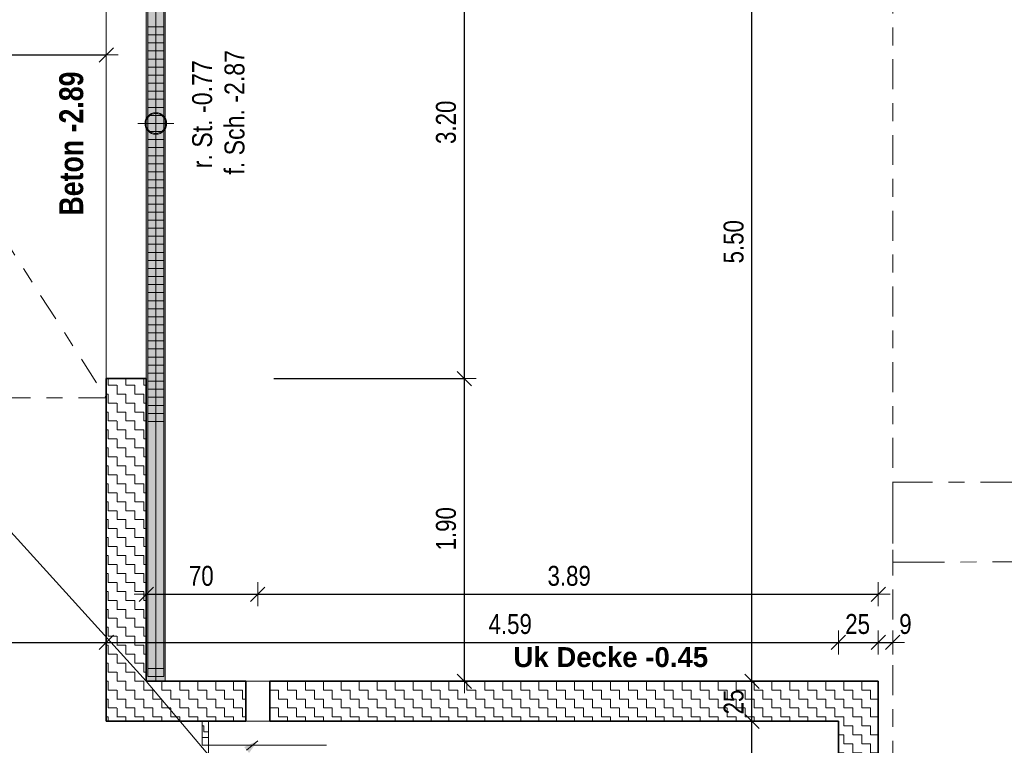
# Model space of a CAD drawing. Header units: metres. Extents: x -75 to 65, y -68 to 92.
# Tile 13 of 32: x 17.56 to 23.73, y -1.7 to 2.85. Entities that reach past the tile are written whole.
import ezdxf

# ---------------------------------------------------------------- set-up
doc = ezdxf.new("R2010")
doc.units = ezdxf.units.M
doc.header["$PDMODE"] = 65
for name, pattern in [('AUSGEZOGEN', [0]), ('STRICHLINIE_S4', [0.275, 0.175, -0.05, 0, -0.05]), ('STRICHPUNKT2_S5', [0.425, 0.325, -0.05, 0, -0.05])]:
    doc.linetypes.add(name, pattern=pattern)
for name, color, linetype in [('XR$1$010 Aussenwände', 7, 'AUSGEZOGEN'), ('XR$1$010 Aussenwände Bauteilschraffuren', 7, 'AUSGEZOGEN'), ('XR$1$010 Fenster', 7, 'AUSGEZOGEN'), ('XR$1$010 Türen', 7, 'AUSGEZOGEN'), ('XR$1$015 Innenwände', 7, 'AUSGEZOGEN'), ('XR$1$015 Innenwände Bauteilschraffuren', 7, 'AUSGEZOGEN'), ('XR$1$035 Decken', 7, 'AUSGEZOGEN'), ('XR$1$060 Möbel Einbau', 7, 'AUSGEZOGEN'), ('XR$1$080 Raumdefinitionen Kontur', 7, 'AUSGEZOGEN'), ('XR$1$255 Plangrafiken', 7, 'AUSGEZOGEN'), ('XR$2$160 Beschriftungen 50', 7, 'AUSGEZOGEN')]:
    doc.layers.add(name, color=color, linetype=linetype)
doc.layers.add('XR$2$STANDARD_1', color=7, linetype='AUSGEZOGEN', lineweight=25)
doc.styles.add('ARIAL', font='ARIAL.TTF')
doc.dimstyles.new('DIMSTYLE_3', dxfattribs={"dimtxt": 0.125, "dimasz": 0.15, "dimexe": 0, "dimexo": 0, "dimgap": 0.0625, "dimtad": 2, "dimrnd": 0.005, "dimzin": 4, "dimdsep": 46, "dimtxsty": 'ARIAL', "dimblk1": 'ALL_ML_STRICH', "dimblk2": 'ALL_ML_STRICH', "dimsah": 1, "dimcen": 0, "dimclrd": 7, "dimclre": 7, "dimclrt": 7, "dimadec": 0, "dimazin": 0, "dimtfac": 1, "dimtdec": 0, "dimtix": 1, "dimtmove": 2, "dimatfit": 3, "dimfxl": 0, "dimtzin": 0, "dimlwd": 0, "dimlwe": 18, "dimarcsym": 0})
doc.dimstyles.new('DIMSTYLE_6', dxfattribs={"dimtxt": 0.125, "dimasz": 0.15, "dimexe": 0, "dimexo": 0, "dimgap": 0.0625, "dimtad": 2, "dimdec": 1, "dimlfac": 100, "dimrnd": 0.5, "dimzin": 4, "dimdsep": 46, "dimtxsty": 'ARIAL', "dimblk1": 'ALL_ML_STRICH', "dimblk2": 'ALL_ML_STRICH', "dimsah": 1, "dimcen": 0, "dimclrd": 7, "dimclre": 7, "dimclrt": 7, "dimadec": 0, "dimazin": 0, "dimtfac": 1, "dimtdec": 0, "dimtix": 1, "dimtmove": 2, "dimatfit": 3, "dimfxl": 0, "dimtzin": 0, "dimlwd": 0, "dimlwe": 18, "dimarcsym": 0})
doc.dimstyles.new('DIMSTYLE_7', dxfattribs={"dimtxt": 0.125, "dimasz": 0.15, "dimexe": 0, "dimexo": 0, "dimgap": 0.0625, "dimtad": 2, "dimdec": 1, "dimlfac": 100, "dimrnd": 0.5, "dimzin": 4, "dimdsep": 46, "dimtxsty": 'ARIAL', "dimblk1": 'ALL_ML_STRICH', "dimblk2": 'ALL_ML_STRICH', "dimsah": 1, "dimcen": 0, "dimclrd": 7, "dimclre": 7, "dimclrt": 7, "dimadec": 0, "dimazin": 0, "dimtfac": 1, "dimtdec": 0, "dimtix": 1, "dimtmove": 2, "dimatfit": 3, "dimfxl": 0, "dimtvp": 1.2, "dimtzin": 0, "dimlwd": 0, "dimlwe": 18, "dimarcsym": 0})
pattern_1 = [(0, (0.1125, 0.1125), (0.05625, 0.05625), [0.05625, -0.05625]), (90, (0.1125, 0.1125), (-0.05625, 0.05625), [0.05625, -0.05625])]

# ---------------------------------------------------------------- blocks, each defined once
blk = doc.blocks.new('ALL_ML_STRICH')
at = {"color": 0, "linetype": 'ByBlock', "lineweight": -2}
for p, q in [((0, -0.5), (0, 0.5)), ((-1, 0), (0.5, 0)), ((-0.3, -0.3), (0.3, 0.3))]:
    blk.add_line(p, q, dxfattribs=at)
blk = doc.blocks.new('*D126')
at = {"layer": 'DEFPOINTS', "color": 7, "linetype": 'AUSGEZOGEN', "lineweight": 18, "transparency": 33554687}
for p in [(15.1718, 2.8488), (18.1018, 2.7374), (15.1718, 2.6334)]:
    blk.add_point(p, dxfattribs=at)
at = {"layer": 'XR$2$STANDARD_1', "color": 7, "linetype": 'AUSGEZOGEN', "lineweight": -2, "transparency": 33554687}
for p, q in [((15.1718, 2.4134), (15.1718, 2.6334)), ((15.1718, 2.6334), (18.1018, 2.6334)), ((18.1018, 2.6334), (18.1018, 2.6334))]:
    blk.add_line(p, q, dxfattribs=at)
at = {"layer": 'XR$2$STANDARD_1', "color": 7, "linetype": 'AUSGEZOGEN', "lineweight": 18, "transparency": 33554687, "xscale": 0.15, "yscale": 0.15, "zscale": 0.15, "rotation": 180}
blk.add_blockref('ALL_ML_STRICH', (15.1718, 2.6334), dxfattribs=at)
at = {"layer": 'XR$2$STANDARD_1', "color": 7, "linetype": 'AUSGEZOGEN', "lineweight": 18, "transparency": 33554687, "xscale": 0.15, "yscale": 0.15, "zscale": 0.15}
blk.add_blockref('ALL_ML_STRICH', (18.1018, 2.6334), dxfattribs=at)
at = {"layer": 'XR$2$STANDARD_1', "color": 7, "linetype": 'AUSGEZOGEN', "lineweight": 18, "transparency": 33554687, "insert": (16.644, 2.7481), "char_height": 0.125, "width": 0.4, "attachment_point": 5, "style": 'ARIAL'}
blk.add_mtext('\\W0.80;\\A1;{\\A1;{2.93\\H0.082500;\\S^ ;}}', dxfattribs=at)
blk = doc.blocks.new('COMPLEXOBJECT_33')
at = {"layer": 'XR$2$160 Beschriftungen 50', "linetype": 'AUSGEZOGEN', "lineweight": 13, "true_color": 0x000000, "transparency": 33554687}
blk.add_hatch(color=18, dxfattribs=at).paths.add_polyline_path([(18.9658, -1.7072), (18.997, -1.7448), (19.0516, -1.6677)])
at = {"layer": 'XR$2$160 Beschriftungen 50', "color": 7, "linetype": 'AUSGEZOGEN', "lineweight": 13, "transparency": 33554687}
blk.add_line((19.0516, -1.6677), (18.9814, -1.726), dxfattribs=at)
blk = doc.blocks.new('*D146')
at = {"layer": 'DEFPOINTS', "color": 7, "linetype": 'AUSGEZOGEN', "lineweight": 18, "transparency": 33554687}
for p in [(22.4085, -1.5451), (22.1496, -6.4065), (22.1846, -6.4065)]:
    blk.add_point(p, dxfattribs=at)
at = {"layer": 'XR$2$STANDARD_1', "color": 7, "linetype": 'AUSGEZOGEN', "lineweight": -2, "transparency": 33554687}
for p, q in [((22.1496, -1.5451), (22.1496, -1.5451)), ((22.1496, -6.4065), (22.1496, -1.5451)), ((22.1496, -6.4065), (22.1496, -6.4065))]:
    blk.add_line(p, q, dxfattribs=at)
at = {"layer": 'XR$2$STANDARD_1', "color": 7, "linetype": 'AUSGEZOGEN', "lineweight": 18, "transparency": 33554687, "xscale": 0.15, "yscale": 0.15, "zscale": 0.15}
for p, rotation in [((22.1496, -1.5451), 90), ((22.1496, -6.4065), 270)]:
    blk.add_blockref('ALL_ML_STRICH', p, dxfattribs=dict(at, rotation=rotation))
at = {"layer": 'XR$2$STANDARD_1', "color": 7, "linetype": 'AUSGEZOGEN', "lineweight": 18, "transparency": 33554687, "insert": (22.035, -3.9685), "char_height": 0.125, "width": 0.4, "attachment_point": 5, "rotation": 90, "style": 'ARIAL'}
blk.add_mtext('\\W0.80;\\A1;{\\A1;{4.86\\H0.082500;\\S^ ;}}', dxfattribs=at)
blk = doc.blocks.new('*D147')
at = {"layer": 'DEFPOINTS', "color": 7, "linetype": 'AUSGEZOGEN', "lineweight": 18, "transparency": 33554687}
for p in [(22.2952, -1.2951), (22.1496, -1.5451), (22.4085, -1.5451)]:
    blk.add_point(p, dxfattribs=at)
at = {"layer": 'XR$2$STANDARD_1', "color": 7, "linetype": 'AUSGEZOGEN', "lineweight": -2, "transparency": 33554687}
for p, q in [((22.1496, -1.2951), (22.1496, -1.2951)), ((22.1496, -1.5451), (22.1496, -1.2951)), ((22.1496, -1.5451), (22.1496, -1.5451))]:
    blk.add_line(p, q, dxfattribs=at)
at = {"layer": 'XR$2$STANDARD_1', "color": 7, "linetype": 'AUSGEZOGEN', "lineweight": 18, "transparency": 33554687, "xscale": 0.15, "yscale": 0.15, "zscale": 0.15}
for p, rotation in [((22.1496, -1.2951), 90), ((22.1496, -1.5451), 270)]:
    blk.add_blockref('ALL_ML_STRICH', p, dxfattribs=dict(at, rotation=rotation))
at = {"layer": 'XR$2$STANDARD_1', "color": 7, "linetype": 'AUSGEZOGEN', "lineweight": 18, "transparency": 33554687, "insert": (22.035, -1.425), "char_height": 0.125, "width": 0.4, "attachment_point": 5, "rotation": 90, "style": 'ARIAL'}
blk.add_mtext('\\W0.80;\\A1;{\\A1;{25\\H0.082500;\\S^ ;}}', dxfattribs=at)
blk = doc.blocks.new('*D148')
at = {"layer": 'DEFPOINTS', "color": 7, "linetype": 'AUSGEZOGEN', "lineweight": 18, "transparency": 33554687}
for p in [(22.1146, 4.2035), (22.1496, -1.2951), (22.2952, -1.2951)]:
    blk.add_point(p, dxfattribs=at)
at = {"layer": 'XR$2$STANDARD_1', "color": 7, "linetype": 'AUSGEZOGEN', "lineweight": -2, "transparency": 33554687}
for p, q in [((22.1496, 4.2035), (22.1496, 4.2035)), ((22.1496, -1.2951), (22.1496, 4.2035)), ((22.1496, -1.2951), (22.1496, -1.2951))]:
    blk.add_line(p, q, dxfattribs=at)
at = {"layer": 'XR$2$STANDARD_1', "color": 7, "linetype": 'AUSGEZOGEN', "lineweight": 18, "transparency": 33554687, "xscale": 0.15, "yscale": 0.15, "zscale": 0.15}
for p, rotation in [((22.1496, 4.2035), 90), ((22.1496, -1.2951), 270)]:
    blk.add_blockref('ALL_ML_STRICH', p, dxfattribs=dict(at, rotation=rotation))
at = {"layer": 'XR$2$STANDARD_1', "color": 7, "linetype": 'AUSGEZOGEN', "lineweight": 18, "transparency": 33554687, "insert": (22.035, 1.4616), "char_height": 0.125, "width": 0.4, "attachment_point": 5, "rotation": 90, "style": 'ARIAL'}
blk.add_mtext('\\W0.80;\\A1;{\\A1;{5.50\\H0.082500;\\S^ ;}}', dxfattribs=at)
blk = doc.blocks.new('*D154')
at = {"layer": 'DEFPOINTS', "color": 7, "linetype": 'AUSGEZOGEN', "lineweight": 18, "transparency": 33554687}
for p in [(20.1508, 0.6035), (20.3465, -1.2951), (20.4209, -1.2951)]:
    blk.add_point(p, dxfattribs=at)
at = {"layer": 'XR$2$STANDARD_1', "color": 7, "linetype": 'AUSGEZOGEN', "lineweight": -2, "transparency": 33554687}
for p, q in [((19.1518, 0.6035), (20.3465, 0.6035)), ((20.3465, -1.2951), (20.3465, 0.6035)), ((20.3465, -1.2951), (20.3465, -1.2951))]:
    blk.add_line(p, q, dxfattribs=at)
at = {"layer": 'XR$2$STANDARD_1', "color": 7, "linetype": 'AUSGEZOGEN', "lineweight": 18, "transparency": 33554687, "xscale": 0.15, "yscale": 0.15, "zscale": 0.15}
for p, rotation in [((20.3465, 0.6035), 90), ((20.3465, -1.2951), 270)]:
    blk.add_blockref('ALL_ML_STRICH', p, dxfattribs=dict(at, rotation=rotation))
at = {"layer": 'XR$2$STANDARD_1', "color": 7, "linetype": 'AUSGEZOGEN', "lineweight": 18, "transparency": 33554687, "insert": (20.2319, -0.3384), "char_height": 0.125, "width": 0.4, "attachment_point": 5, "rotation": 90, "style": 'ARIAL'}
blk.add_mtext('\\W0.80;\\A1;{\\A1;{1.90\\H0.082500;\\S^ ;}}', dxfattribs=at)
blk = doc.blocks.new('*D155')
at = {"layer": 'DEFPOINTS', "color": 7, "linetype": 'AUSGEZOGEN', "lineweight": 18, "transparency": 33554687}
for p in [(20.3115, 3.8035), (20.1508, 0.6035), (20.3465, 0.6035)]:
    blk.add_point(p, dxfattribs=at)
at = {"layer": 'XR$2$STANDARD_1', "color": 7, "linetype": 'AUSGEZOGEN', "lineweight": -2, "transparency": 33554687}
for p, q in [((19.1518, 3.8035), (20.3465, 3.8035)), ((20.3465, 0.6035), (20.3465, 3.8035)), ((19.1518, 0.6035), (20.3465, 0.6035))]:
    blk.add_line(p, q, dxfattribs=at)
at = {"layer": 'XR$2$STANDARD_1', "color": 7, "linetype": 'AUSGEZOGEN', "lineweight": 18, "transparency": 33554687, "xscale": 0.15, "yscale": 0.15, "zscale": 0.15}
for p, rotation in [((20.3465, 3.8035), 90), ((20.3465, 0.6035), 270)]:
    blk.add_blockref('ALL_ML_STRICH', p, dxfattribs=dict(at, rotation=rotation))
at = {"layer": 'XR$2$STANDARD_1', "color": 7, "linetype": 'AUSGEZOGEN', "lineweight": 18, "transparency": 33554687, "insert": (20.2318, 2.2109), "char_height": 0.125, "width": 0.4, "attachment_point": 5, "rotation": 90, "style": 'ARIAL'}
blk.add_mtext('\\W0.80;\\A1;{\\A1;{3.20\\H0.082500;\\S^ ;}}', dxfattribs=at)
blk = doc.blocks.new('*D157')
at = {"layer": 'DEFPOINTS', "color": 7, "linetype": 'AUSGEZOGEN', "lineweight": 18, "transparency": 33554687}
for p in [(18.1018, -0.8465), (2.2418, -0.9091), (2.2418, -1.0511)]:
    blk.add_point(p, dxfattribs=at)
at = {"layer": 'XR$2$STANDARD_1', "color": 7, "linetype": 'AUSGEZOGEN', "lineweight": -2, "transparency": 33554687}
for p, q in [((18.1018, -0.8251), (18.1018, -1.0511)), ((2.2418, -1.0511), (2.2418, -1.0511)), ((2.2418, -1.0511), (18.1018, -1.0511))]:
    blk.add_line(p, q, dxfattribs=at)
at = {"layer": 'XR$2$STANDARD_1', "color": 7, "linetype": 'AUSGEZOGEN', "lineweight": 18, "transparency": 33554687, "xscale": 0.15, "yscale": 0.15, "zscale": 0.15, "rotation": 180}
blk.add_blockref('ALL_ML_STRICH', (2.2418, -1.0511), dxfattribs=at)
at = {"layer": 'XR$2$STANDARD_1', "color": 7, "linetype": 'AUSGEZOGEN', "lineweight": 18, "transparency": 33554687, "xscale": 0.15, "yscale": 0.15, "zscale": 0.15}
blk.add_blockref('ALL_ML_STRICH', (18.1018, -1.0511), dxfattribs=at)
at = {"layer": 'XR$2$STANDARD_1', "color": 7, "linetype": 'AUSGEZOGEN', "lineweight": 18, "transparency": 33554687, "insert": (10.1752, -0.9364), "char_height": 0.125, "width": 0.5, "attachment_point": 5, "style": 'ARIAL'}
blk.add_mtext('\\W0.80;\\A1;{\\A1;{15.86\\H0.082500;\\S^ ;}}', dxfattribs=at)
blk = doc.blocks.new('*D158')
at = {"layer": 'DEFPOINTS', "color": 7, "linetype": 'AUSGEZOGEN', "lineweight": 18, "transparency": 33554687}
for p in [(18.1018, -0.8465), (18.1018, -1.0511), (22.6918, -1.3158)]:
    blk.add_point(p, dxfattribs=at)
at = {"layer": 'XR$2$STANDARD_1', "color": 7, "linetype": 'AUSGEZOGEN', "lineweight": -2, "transparency": 33554687}
for p, q in [((18.1018, -0.8251), (18.1018, -1.0511)), ((18.1018, -1.0511), (22.6918, -1.0511)), ((22.6918, -1.0511), (22.6918, -1.0511))]:
    blk.add_line(p, q, dxfattribs=at)
at = {"layer": 'XR$2$STANDARD_1', "color": 7, "linetype": 'AUSGEZOGEN', "lineweight": 18, "transparency": 33554687, "xscale": 0.15, "yscale": 0.15, "zscale": 0.15, "rotation": 180}
blk.add_blockref('ALL_ML_STRICH', (18.1018, -1.0511), dxfattribs=at)
at = {"layer": 'XR$2$STANDARD_1', "color": 7, "linetype": 'AUSGEZOGEN', "lineweight": 18, "transparency": 33554687, "xscale": 0.15, "yscale": 0.15, "zscale": 0.15}
blk.add_blockref('ALL_ML_STRICH', (22.6918, -1.0511), dxfattribs=at)
at = {"layer": 'XR$2$STANDARD_1', "color": 7, "linetype": 'AUSGEZOGEN', "lineweight": 18, "transparency": 33554687, "insert": (20.6339, -0.9364), "char_height": 0.125, "width": 0.4, "attachment_point": 5, "style": 'ARIAL'}
blk.add_mtext('\\W0.80;\\A1;{\\A1;{4.59\\H0.082500;\\S^ ;}}', dxfattribs=at)
blk = doc.blocks.new('*D159')
at = {"layer": 'DEFPOINTS', "color": 7, "linetype": 'AUSGEZOGEN', "lineweight": 18, "transparency": 33554687}
for p in [(22.6918, -1.0511), (22.9418, -1.2645), (22.6918, -1.3158)]:
    blk.add_point(p, dxfattribs=at)
at = {"layer": 'XR$2$STANDARD_1', "color": 7, "linetype": 'AUSGEZOGEN', "lineweight": -2, "transparency": 33554687}
for p, q in [((22.6918, -1.0511), (22.6918, -1.0511)), ((22.6918, -1.0511), (22.9418, -1.0511)), ((22.9418, -1.0511), (22.9418, -1.0511))]:
    blk.add_line(p, q, dxfattribs=at)
at = {"layer": 'XR$2$STANDARD_1', "color": 7, "linetype": 'AUSGEZOGEN', "lineweight": 18, "transparency": 33554687, "xscale": 0.15, "yscale": 0.15, "zscale": 0.15, "rotation": 180}
blk.add_blockref('ALL_ML_STRICH', (22.6918, -1.0511), dxfattribs=at)
at = {"layer": 'XR$2$STANDARD_1', "color": 7, "linetype": 'AUSGEZOGEN', "lineweight": 18, "transparency": 33554687, "xscale": 0.15, "yscale": 0.15, "zscale": 0.15}
blk.add_blockref('ALL_ML_STRICH', (22.9418, -1.0511), dxfattribs=at)
at = {"layer": 'XR$2$STANDARD_1', "color": 7, "linetype": 'AUSGEZOGEN', "lineweight": 18, "transparency": 33554687, "insert": (22.8119, -0.9364), "char_height": 0.125, "width": 0.4, "attachment_point": 5, "style": 'ARIAL'}
blk.add_mtext('\\W0.80;\\A1;{\\A1;{25\\H0.082500;\\S^ ;}}', dxfattribs=at)
blk = doc.blocks.new('*D160')
at = {"layer": 'DEFPOINTS', "color": 7, "linetype": 'AUSGEZOGEN', "lineweight": 18, "transparency": 33554687}
for p in [(22.9418, -1.0511), (23.0318, -1.2251), (22.9418, -1.2645)]:
    blk.add_point(p, dxfattribs=at)
at = {"layer": 'XR$2$STANDARD_1', "color": 7, "linetype": 'AUSGEZOGEN', "lineweight": -2, "transparency": 33554687}
for p, q in [((22.9418, -1.0511), (22.9418, -1.0511)), ((22.9418, -1.0511), (23.0318, -1.0511)), ((23.0318, -1.0511), (23.0318, -1.0511))]:
    blk.add_line(p, q, dxfattribs=at)
at = {"layer": 'XR$2$STANDARD_1', "color": 7, "linetype": 'AUSGEZOGEN', "lineweight": 18, "transparency": 33554687, "xscale": 0.15, "yscale": 0.15, "zscale": 0.15, "rotation": 180}
blk.add_blockref('ALL_ML_STRICH', (22.9418, -1.0511), dxfattribs=at)
at = {"layer": 'XR$2$STANDARD_1', "color": 7, "linetype": 'AUSGEZOGEN', "lineweight": 18, "transparency": 33554687, "xscale": 0.15, "yscale": 0.15, "zscale": 0.15}
blk.add_blockref('ALL_ML_STRICH', (23.0318, -1.0511), dxfattribs=at)
at = {"layer": 'XR$2$STANDARD_1', "color": 7, "linetype": 'AUSGEZOGEN', "lineweight": 18, "transparency": 33554687, "insert": (23.1118, -0.9364), "char_height": 0.125, "width": 0.3, "attachment_point": 5, "style": 'ARIAL'}
blk.add_mtext('\\W0.80;\\A1;{\\A1;{9\\H0.082500;\\S^ ;}}', dxfattribs=at)
blk = doc.blocks.new('*D161')
at = {"layer": 'DEFPOINTS', "color": 7, "linetype": 'AUSGEZOGEN', "lineweight": 18, "transparency": 33554687}
for p in [(18.3518, 1.0564), (19.0516, 1.0214), (18.3518, -0.7492)]:
    blk.add_point(p, dxfattribs=at)
at = {"layer": 'XR$2$STANDARD_1', "color": 7, "linetype": 'AUSGEZOGEN', "lineweight": -2, "transparency": 33554687}
for p, q in [((18.3518, -0.7492), (18.3518, -0.7492)), ((18.3518, -0.7492), (19.0516, -0.7492)), ((19.0516, -0.7492), (19.0516, -0.7492))]:
    blk.add_line(p, q, dxfattribs=at)
at = {"layer": 'XR$2$STANDARD_1', "color": 7, "linetype": 'AUSGEZOGEN', "lineweight": 18, "transparency": 33554687, "xscale": 0.15, "yscale": 0.15, "zscale": 0.15, "rotation": 180}
blk.add_blockref('ALL_ML_STRICH', (18.3518, -0.7492), dxfattribs=at)
at = {"layer": 'XR$2$STANDARD_1', "color": 7, "linetype": 'AUSGEZOGEN', "lineweight": 18, "transparency": 33554687, "xscale": 0.15, "yscale": 0.15, "zscale": 0.15}
blk.add_blockref('ALL_ML_STRICH', (19.0516, -0.7492), dxfattribs=at)
at = {"layer": 'XR$2$STANDARD_1', "color": 7, "linetype": 'AUSGEZOGEN', "lineweight": 18, "transparency": 33554687, "insert": (18.6973, -0.6345), "char_height": 0.125, "width": 0.4, "attachment_point": 5, "style": 'ARIAL'}
blk.add_mtext('\\W0.80;\\A1;{\\A1;{70\\H0.082500;\\S^ ;}}', dxfattribs=at)
blk = doc.blocks.new('*D162')
at = {"layer": 'DEFPOINTS', "color": 7, "linetype": 'AUSGEZOGEN', "lineweight": 18, "transparency": 33554687}
for p in [(19.0516, 1.0214), (22.9418, 1.0214), (19.0516, -0.7492)]:
    blk.add_point(p, dxfattribs=at)
at = {"layer": 'XR$2$STANDARD_1', "color": 7, "linetype": 'AUSGEZOGEN', "lineweight": -2, "transparency": 33554687}
for p, q in [((19.0516, -0.7492), (19.0516, -0.7492)), ((19.0516, -0.7492), (22.9418, -0.7492)), ((22.9418, -0.7492), (22.9418, -0.7492))]:
    blk.add_line(p, q, dxfattribs=at)
at = {"layer": 'XR$2$STANDARD_1', "color": 7, "linetype": 'AUSGEZOGEN', "lineweight": 18, "transparency": 33554687, "xscale": 0.15, "yscale": 0.15, "zscale": 0.15, "rotation": 180}
blk.add_blockref('ALL_ML_STRICH', (19.0516, -0.7492), dxfattribs=at)
at = {"layer": 'XR$2$STANDARD_1', "color": 7, "linetype": 'AUSGEZOGEN', "lineweight": 18, "transparency": 33554687, "xscale": 0.15, "yscale": 0.15, "zscale": 0.15}
blk.add_blockref('ALL_ML_STRICH', (22.9418, -0.7492), dxfattribs=at)
at = {"layer": 'XR$2$STANDARD_1', "color": 7, "linetype": 'AUSGEZOGEN', "lineweight": 18, "transparency": 33554687, "insert": (21.0038, -0.6344), "char_height": 0.125, "width": 0.4, "attachment_point": 5, "style": 'ARIAL'}
blk.add_mtext('\\W0.80;\\A1;{\\A1;{3.89\\H0.082500;\\S^ ;}}', dxfattribs=at)
blk = doc.blocks.new('*D164')
at = {"layer": 'DEFPOINTS', "color": 7, "linetype": 'AUSGEZOGEN', "lineweight": 18, "transparency": 33554687}
for p in [(22.9418, -1.2951), (24.7886, -5.7065), (24.9129, -5.7065)]:
    blk.add_point(p, dxfattribs=at)
at = {"layer": 'XR$2$STANDARD_1', "color": 7, "linetype": 'AUSGEZOGEN', "lineweight": -2, "transparency": 33554687}
for p, q in [((23.8318, -1.2951), (24.9129, -1.2951)), ((24.9129, -5.7065), (24.9129, -1.2951)), ((23.8108, -5.7065), (24.9129, -5.7065))]:
    blk.add_line(p, q, dxfattribs=at)
at = {"layer": 'XR$2$STANDARD_1', "color": 7, "linetype": 'AUSGEZOGEN', "lineweight": 18, "transparency": 33554687, "xscale": 0.15, "yscale": 0.15, "zscale": 0.15}
for p, rotation in [((24.9129, -1.2951), 90), ((24.9129, -5.7065), 270)]:
    blk.add_blockref('ALL_ML_STRICH', p, dxfattribs=dict(at, rotation=rotation))
at = {"layer": 'XR$2$STANDARD_1', "color": 7, "linetype": 'AUSGEZOGEN', "lineweight": 18, "transparency": 33554687, "insert": (24.8004, -3.4839), "char_height": 0.125, "width": 0.4, "attachment_point": 5, "rotation": 90, "style": 'ARIAL'}
blk.add_mtext('\\W0.80;\\A1;{\\A1;{4.41\\H0.082500;\\S^ ;}}', dxfattribs=at)
blk = doc.blocks.new('*D192')
at = {"layer": 'DEFPOINTS', "color": 7, "linetype": 'AUSGEZOGEN', "lineweight": 18, "transparency": 33554687}
for p in [(18.3518, -1.2951), (-2.864, -6.6565), (-0.7019, -6.6565)]:
    blk.add_point(p, dxfattribs=at)
at = {"layer": 'XR$2$STANDARD_1', "color": 7, "linetype": 'AUSGEZOGEN', "lineweight": -2, "transparency": 33554687}
for p, q in [((-0.0753, -1.2951), (-0.7019, -1.2951)), ((-0.7019, -6.6565), (-0.7019, -1.2951)), ((-0.7019, -6.6565), (-0.7019, -6.6565))]:
    blk.add_line(p, q, dxfattribs=at)
at = {"layer": 'XR$2$STANDARD_1', "color": 7, "linetype": 'AUSGEZOGEN', "lineweight": 18, "transparency": 33554687, "xscale": 0.15, "yscale": 0.15, "zscale": 0.15}
for p, rotation in [((-0.7019, -1.2951), 90), ((-0.7019, -6.6565), 270)]:
    blk.add_blockref('ALL_ML_STRICH', p, dxfattribs=dict(at, rotation=rotation))
at = {"layer": 'XR$2$STANDARD_1', "color": 7, "linetype": 'AUSGEZOGEN', "lineweight": 18, "transparency": 33554687, "insert": (-0.8166, -3.9685), "char_height": 0.125, "width": 0.4, "attachment_point": 5, "rotation": 90, "style": 'ARIAL'}
blk.add_mtext('\\W0.80;\\A1;{\\A1;{5.36\\H0.082500;\\S^ ;}}', dxfattribs=at)
blk = doc.blocks.new('*D193')
at = {"layer": 'DEFPOINTS', "color": 7, "linetype": 'AUSGEZOGEN', "lineweight": 18, "transparency": 33554687}
for p in [(-2.934, 2.2042), (-0.7019, -1.2951), (18.3518, -1.2951)]:
    blk.add_point(p, dxfattribs=at)
at = {"layer": 'XR$2$STANDARD_1', "color": 7, "linetype": 'AUSGEZOGEN', "lineweight": -2, "transparency": 33554687}
for p, q in [((-0.0753, 2.2042), (-0.7019, 2.2042)), ((-0.7019, -1.2951), (-0.7019, 2.2042)), ((-0.0753, -1.2951), (-0.7019, -1.2951))]:
    blk.add_line(p, q, dxfattribs=at)
at = {"layer": 'XR$2$STANDARD_1', "color": 7, "linetype": 'AUSGEZOGEN', "lineweight": 18, "transparency": 33554687, "xscale": 0.15, "yscale": 0.15, "zscale": 0.15}
for p, rotation in [((-0.7019, 2.2042), 90), ((-0.7019, -1.2951), 270)]:
    blk.add_blockref('ALL_ML_STRICH', p, dxfattribs=dict(at, rotation=rotation))
at = {"layer": 'XR$2$STANDARD_1', "color": 7, "linetype": 'AUSGEZOGEN', "lineweight": 18, "transparency": 33554687, "insert": (-0.8166, 0.462), "char_height": 0.125, "width": 0.4, "attachment_point": 5, "rotation": 90, "style": 'ARIAL'}
blk.add_mtext('\\W0.80;\\A1;{\\A1;{3.50\\H0.082500;\\S^ ;}}', dxfattribs=at)

msp = doc.modelspace()

# ---------------------------------------------------------------- hatches: boundary and pattern name
at = {"layer": 'XR$1$010 Aussenwände Bauteilschraffuren', "linetype": 'AUSGEZOGEN', "lineweight": 13, "transparency": 33554687}
h = msp.add_hatch(dxfattribs=at)
h.set_pattern_fill('MUSTER', scale=0.05625, style=0, pattern_type=2)
h.set_pattern_definition(pattern_1)
h.paths.add_polyline_path([(18.1018, -1.2951), (18.3518, -1.2951), (18.3518, 0.6035), (18.1018, 0.6035)], flags=0)
h = msp.add_hatch(dxfattribs=at)
h.set_pattern_fill('MUSTER', scale=0.05625, style=0, pattern_type=2)
h.set_pattern_definition(pattern_1)
h.paths.add_polyline_path([(18.1018, -1.2951), (18.1018, -1.5451), (18.3518, -1.2951)], flags=0)
h = msp.add_hatch(dxfattribs=at)
h.set_pattern_fill('MUSTER', scale=0.05625, style=0, pattern_type=2)
h.set_pattern_definition(pattern_1)
h.paths.add_polyline_path([(18.3518, -1.2951), (18.1018, -1.5451), (18.3518, -1.5451)], flags=0)
h = msp.add_hatch(dxfattribs=at)
h.set_pattern_fill('MUSTER', scale=0.05625, style=0, pattern_type=2)
h.set_pattern_definition(pattern_1)
h.paths.add_polyline_path([(18.3518, -1.5451), (18.9766, -1.5451), (18.9766, -1.2951), (18.3518, -1.2951)], flags=0)
h = msp.add_hatch(dxfattribs=at)
h.set_pattern_fill('MUSTER', scale=0.05625, style=0, pattern_type=2)
h.set_pattern_definition(pattern_1)
h.paths.add_polyline_path([(22.6918, -1.2951), (19.1266, -1.2951), (19.1266, -1.5451), (22.6918, -1.5451)], flags=0)
h = msp.add_hatch(dxfattribs=at)
h.set_pattern_fill('MUSTER', scale=0.05625, style=0, pattern_type=2)
h.set_pattern_definition(pattern_1)
h.paths.add_polyline_path([(22.6918, -1.5451), (22.9418, -1.2951), (22.6918, -1.2951)], flags=0)
h = msp.add_hatch(dxfattribs=at)
h.set_pattern_fill('MUSTER', scale=0.05625, style=0, pattern_type=2)
h.set_pattern_definition(pattern_1)
h.paths.add_polyline_path([(22.6918, -1.5451), (22.9418, -1.5451), (22.9418, -1.2951)], flags=0)
h = msp.add_hatch(dxfattribs=at)
h.set_pattern_fill('MUSTER', scale=0.05625, style=0, pattern_type=2)
h.set_pattern_definition(pattern_1)
h.paths.add_polyline_path([(22.6918, -1.5451), (22.6918, -5.6315), (22.9418, -5.6315), (22.9418, -1.5451)], flags=0)
at = {"layer": 'XR$1$015 Innenwände Bauteilschraffuren', "linetype": 'AUSGEZOGEN', "lineweight": 18, "transparency": 33554687}
h = msp.add_hatch(dxfattribs=at)
h.set_pattern_fill('MUSTER', scale=0.0375, style=0, pattern_type=2)
h.set_pattern_definition([(0, (0.075, 0.075), (0.0375, 0.0375), [0.0375, -0.0375]), (90, (0.075, 0.075), (-0.0375, 0.0375), [0.0375, -0.0375])])
h.paths.add_polyline_path([(18.7018, -1.6465), (18.7418, -1.6465), (18.7418, -1.5451), (18.7018, -1.5451)], flags=0)
at = {"layer": 'XR$1$060 Möbel Einbau', "linetype": 'AUSGEZOGEN', "lineweight": 13, "transparency": 33554687}
msp.add_hatch(color=7, dxfattribs=at).paths.add_polyline_path([(18.4718, 4.2035), (18.3518, 4.2035), (18.3518, -1.2951), (18.4718, -1.2951)])

# ---------------------------------------------------------------- linework, layer by layer
at = {"layer": 'XR$1$010 Aussenwände', "color": 7, "linetype": 'AUSGEZOGEN', "lineweight": 35, "transparency": 33554687}
for p, q in [((18.3518, 0.6035), (18.1018, 0.6035)), ((18.1018, 0.6035), (18.1018, -1.2951)), ((18.3518, -1.2951), (18.3518, 0.6035)), ((18.1018, -1.5451), (18.1018, -1.2951)), ((18.9766, -1.2951), (18.3518, -1.2951)), ((18.9766, -1.2951), (18.9766, -1.5451)), ((19.1266, -1.2951), (19.1266, -1.5451)), ((22.6918, -1.2951), (19.1266, -1.2951)), ((22.9418, -1.2951), (22.6918, -1.2951)), ((22.9418, -5.6315), (22.9418, -1.2951)), ((18.1018, -1.5451), (18.9766, -1.5451)), ((19.1266, -1.5451), (22.6918, -1.5451)), ((22.6918, -1.5451), (22.6918, -5.6315))]:
    msp.add_line(p, q, dxfattribs=at)
at = {"layer": 'XR$1$010 Aussenwände', "color": 8, "linetype": 'STRICHPUNKT2_S5', "lineweight": 13, "transparency": 33554687}
for p, q in [((24.5318, -0.0458), (23.0318, -0.0458)), ((23.0318, -0.0458), (23.0322, -0.5472)), ((23.0322, -0.5472), (24.532, -0.5458))]:
    msp.add_line(p, q, dxfattribs=at)
at = {"layer": 'XR$1$010 Fenster', "color": 7, "linetype": 'AUSGEZOGEN', "lineweight": 18, "transparency": 33554687}
for p, q in [((18.3518, -1.2951), (15.2718, 2.1042)), ((18.3518, -1.2951), (22.6918, -6.4065)), ((19.1266, -1.2951), (18.9766, -1.2951)), ((18.9766, -1.2951), (18.9766, -1.5451)), ((19.1266, -1.2951), (19.1266, -1.5451)), ((18.7418, -1.5451), (18.7018, -1.5451)), ((18.7018, -1.5451), (18.7018, -1.6465)), ((18.7418, -1.6465), (18.7418, -1.5451)), ((19.1266, -1.5451), (18.9766, -1.5451))]:
    msp.add_line(p, q, dxfattribs=at)
msp.add_lwpolyline([(18.3518, -1.2951), (18.3518, -1.2951)], close=True, dxfattribs=at)
at = {"layer": 'XR$1$010 Türen', "color": 7, "linetype": 'STRICHLINIE_S4', "lineweight": 18, "transparency": 33554687}
for p, q in [((15.8947, 3.9235), (18.1018, 0.4835)), ((18.1018, 0.4835), (15.8947, 0.4835))]:
    msp.add_line(p, q, dxfattribs=at)
at = {"layer": 'XR$1$010 Türen', "color": 7, "linetype": 'AUSGEZOGEN', "lineweight": 18, "transparency": 33554687}
for p, q in [((18.1018, 3.9235), (18.1018, 0.4835)), ((18.1018, 3.8035), (18.1018, 0.6035)), ((18.3518, 3.8035), (18.3518, 0.6035)), ((18.3518, 0.6035), (18.1018, 0.6035)), ((18.7018, -1.6965), (18.7018, -1.6465)), ((18.7018, -1.6465), (18.7418, -1.6465)), ((18.7418, -1.6465), (18.7018, -1.6465)), ((18.7418, -1.6465), (18.7018, -1.6465)), ((18.7418, -1.6465), (18.7418, -1.6965)), ((18.7418, -1.6965), (18.7018, -1.6965)), ((18.7418, -1.6965), (19.4818, -1.6965))]:
    msp.add_line(p, q, dxfattribs=at)
at = {"layer": 'XR$1$015 Innenwände', "color": 7, "linetype": 'STRICHLINIE_S4', "lineweight": 13, "transparency": 33554687}
msp.add_line((23.0318, 11.1435), (23.0318, -4.0565), dxfattribs=at)
at = {"layer": 'XR$1$015 Innenwände', "color": 7, "linetype": 'AUSGEZOGEN', "lineweight": 18, "transparency": 33554687}
for p, q in [((18.7418, -1.6465), (18.7018, -1.6465)), ((22.6918, -1.6465), (22.6918, -1.6065))]:
    msp.add_line(p, q, dxfattribs=at)
at = {"layer": 'XR$1$035 Decken', "color": 7, "linetype": 'AUSGEZOGEN', "lineweight": 18, "transparency": 33554687}
for p, q in [((18.3518, -1.2951), (18.3518, 4.2035)), ((22.9418, -1.2951), (18.3518, -1.2951)), ((22.9418, -6.6565), (22.9418, -1.2951))]:
    msp.add_line(p, q, dxfattribs=at)
at = {"layer": 'XR$1$060 Möbel Einbau', "color": 14, "linetype": 'AUSGEZOGEN', "lineweight": 13, "transparency": 33554687}
for p, q in [((18.3518, 4.2035), (18.3518, -1.2951)), ((18.4118, 4.2035), (18.4118, -1.2951)), ((18.4718, 4.2035), (18.4718, -1.2951)), ((18.3618, 4.1735), (18.3618, -1.2651)), ((18.4618, 4.1735), (18.4618, -1.2651)), ((18.4618, 2.8097), (18.3618, 2.8097)), ((18.4618, 2.7591), (18.3618, 2.7591)), ((18.4618, 2.7086), (18.3618, 2.7086)), ((18.4618, 2.6581), (18.3618, 2.6581)), ((18.4618, 2.6076), (18.3618, 2.6076)), ((18.4618, 2.5571), (18.3618, 2.5571)), ((18.4618, 2.5066), (18.3618, 2.5066)), ((18.4618, 2.4561), (18.3618, 2.4561)), ((18.4618, 2.4056), (18.3618, 2.4056)), ((18.4618, 2.355), (18.3618, 2.355)), ((18.4618, 2.3045), (18.3618, 2.3045)), ((18.4123, 2.2035), (18.4123, 2.316)), ((18.4618, 2.254), (18.3618, 2.254)), ((18.4123, 2.2035), (18.2998, 2.2035)), ((18.4618, 2.2035), (18.3618, 2.2035)), ((18.4123, 2.2035), (18.4123, 2.091)), ((18.4123, 2.2035), (18.5248, 2.2035)), ((18.4618, 2.153), (18.3618, 2.153)), ((18.4618, 2.1025), (18.3618, 2.1025)), ((18.4618, 2.052), (18.3618, 2.052)), ((18.4618, 2.0015), (18.3618, 2.0015)), ((18.4618, 1.9509), (18.3618, 1.9509)), ((18.4618, 1.9004), (18.3618, 1.9004)), ((18.4618, 1.8499), (18.3618, 1.8499)), ((18.4618, 1.7994), (18.3618, 1.7994)), ((18.4618, 1.7489), (18.3618, 1.7489)), ((18.4618, 1.6984), (18.3618, 1.6984)), ((18.4618, 1.6479), (18.3618, 1.6479)), ((18.4618, 1.5973), (18.3618, 1.5973)), ((18.4618, 1.5468), (18.3618, 1.5468)), ((18.4618, 1.4963), (18.3618, 1.4963)), ((18.4618, 1.4458), (18.3618, 1.4458)), ((18.4618, 1.3953), (18.3618, 1.3953)), ((18.4618, 1.3448), (18.3618, 1.3448)), ((18.4618, 1.2943), (18.3618, 1.2943)), ((18.4618, 1.2438), (18.3618, 1.2438)), ((18.4618, 1.1932), (18.3618, 1.1932)), ((18.4618, 1.1427), (18.3618, 1.1427)), ((18.4618, 1.0922), (18.3618, 1.0922)), ((18.4618, 1.0417), (18.3618, 1.0417)), ((18.4618, 0.9912), (18.3618, 0.9912)), ((18.4618, 0.9407), (18.3618, 0.9407)), ((18.4618, 0.8902), (18.3618, 0.8902)), ((18.4618, 0.8397), (18.3618, 0.8397)), ((18.4618, 0.7891), (18.3618, 0.7891)), ((18.4618, 0.7386), (18.3618, 0.7386)), ((18.4618, 0.6881), (18.3618, 0.6881)), ((18.4618, 0.6376), (18.3618, 0.6376)), ((18.4618, 0.5871), (18.3618, 0.5871)), ((18.4618, 0.5366), (18.3618, 0.5366)), ((18.4618, 0.4861), (18.3618, 0.4861)), ((18.4618, 0.4356), (18.3618, 0.4356)), ((18.4618, 0.385), (18.3618, 0.385)), ((18.4618, 0.3345), (18.3618, 0.3345)), ((18.4618, -1.2146), (18.3618, -1.2146)), ((18.4718, -1.2951), (18.3518, -1.2951)), ((18.4618, -1.2651), (18.3618, -1.2651)), ((18.4618, -1.2651), (18.3618, -1.2651))]:
    msp.add_line(p, q, dxfattribs=at)
for radius in [0.0675, 0.0625]:
    msp.add_circle((18.4123, 2.2035), radius, dxfattribs=at)
at = {"layer": 'XR$1$080 Raumdefinitionen Kontur', "color": 51, "linetype": 'AUSGEZOGEN', "lineweight": 13, "transparency": 33554687}
for p, q in [((18.1018, -1.5451), (18.1018, 4.4535)), ((22.6918, -1.5451), (18.1018, -1.5451)), ((22.6918, -1.5451), (18.7418, -1.5451)), ((22.6918, -6.4065), (22.6918, -1.5451)), ((22.6918, -1.6065), (22.6918, -1.5451)), ((18.7418, -1.6465), (18.7418, -3.2065)), ((22.6918, -3.2065), (22.6918, -1.6465))]:
    msp.add_line(p, q, dxfattribs=at)
at = {"layer": 'XR$1$255 Plangrafiken', "color": 1, "linetype": 'STRICHLINIE_S4', "lineweight": 18, "transparency": 33554687}
msp.add_line((23.0318, 11.156), (23.0318, -6.6579), dxfattribs=at)

# ---------------------------------------------------------------- block references
at = {"layer": 'XR$2$160 Beschriftungen 50', "color": 18, "linetype": 'AUSGEZOGEN', "lineweight": 13, "true_color": 0x000000, "transparency": 33554687}
msp.add_blockref('COMPLEXOBJECT_33', (0, 0), dxfattribs=at)

# ---------------------------------------------------------------- texts
at = {"layer": 'XR$2$160 Beschriftungen 50', "color": 7, "linetype": 'AUSGEZOGEN', "transparency": 33554687, "char_height": 0.125, "attachment_point": 7, "rotation": 90, "style": 'ARIAL'}
for s, insert, width in [('\\W0.83;f. Sch. -2.87', (18.9696, 1.8829), 0.833406), ('\\W0.83;r. St. -0.77', (18.7667, 1.9231), 0.727857)]:
    msp.add_mtext(s, dxfattribs=dict(at, insert=insert, width=width))
at = {"layer": 'XR$2$160 Beschriftungen 50', "color": 7, "linetype": 'AUSGEZOGEN', "transparency": 33554687, "insert": (20.6544, -1.2074), "char_height": 0.125, "width": 1.290878, "attachment_point": 7, "style": 'ARIAL'}
msp.add_mtext('\\A1;{\\fArial|i0|b1;\\H0.125000;\\W0.990000;\\C7;Uk Decke -0.45}\\P', dxfattribs=at)
at = {"layer": 'XR$2$STANDARD_1', "color": 7, "linetype": 'AUSGEZOGEN', "lineweight": 13, "transparency": 33554687, "insert": (17.959, 1.6259), "char_height": 0.15, "width": 0.968647, "attachment_point": 7, "rotation": 90, "style": 'ARIAL'}
msp.add_mtext('\\A1;{\\fArial|i0|b1;\\H0.150000;\\W0.800000;\\C7;Beton -2.89}\\P', dxfattribs=at)

# ---------------------------------------------------------------- dimensions: what is measured, and where the dimension line sits
at = {"layer": 'XR$2$STANDARD_1', "color": 7, "linetype": 'AUSGEZOGEN', "lineweight": 18, "transparency": 33554687}
for base, p1, p2, dimstyle, picture, middle in [((22.1496, 4.2035), (22.1496, -1.2951), (22.1496, 4.2035), 'DIMSTYLE_3', '*D148', (22.035, 1.4616)), ((20.3465, 3.8035), (19.1518, 0.6035), (19.1518, 3.8035), 'DIMSTYLE_3', '*D155', (20.2318, 2.2109)), ((-0.7019, 2.2042), (-0.0753, -1.2951), (-0.0753, 2.2042), 'DIMSTYLE_3', '*D193', (-0.8166, 0.462)), ((20.3465, 0.6035), (20.3465, -1.2951), (19.1518, 0.6035), 'DIMSTYLE_3', '*D154', (20.2319, -0.3384)), ((-0.7019, -1.2951), (-0.7019, -6.6565), (-0.0753, -1.2951), 'DIMSTYLE_3', '*D192', (-0.8166, -3.9685)), ((22.1496, -1.2951), (22.1496, -1.5451), (22.1496, -1.2951), 'DIMSTYLE_7', '*D147', (22.035, -1.425)), ((24.9129, -1.2951), (23.8108, -5.7065), (23.8318, -1.2951), 'DIMSTYLE_3', '*D164', (24.8004, -3.4839)), ((22.1496, -1.5451), (22.1496, -6.4065), (22.1496, -1.5451), 'DIMSTYLE_3', '*D146', (22.035, -3.9685))]:
    dim = msp.add_linear_dim(base=base, p1=p1, p2=p2, angle=90, dimstyle=dimstyle, override={"dimpost": '<>', "dimclrd": 7, "dimclre": 7, "dimclrt": 7, "dimlwd": 0, "dimlwe": 18}, dxfattribs=at)
    dim.commit()
    dim.dimension.update_dxf_attribs({"geometry": picture, "text_midpoint": middle, "dimtype": 160})
for base, p1, p2, dimstyle, picture, middle in [((18.1018, 2.6334), (15.1718, 2.4134), (18.1018, 2.6334), 'DIMSTYLE_3', '*D126', (16.644, 2.7481)), ((19.0516, -0.7492), (18.3518, -0.7492), (19.0516, -0.7492), 'DIMSTYLE_6', '*D161', (18.6973, -0.6345)), ((22.9418, -0.7492), (19.0516, -0.7492), (22.9418, -0.7492), 'DIMSTYLE_3', '*D162', (21.0038, -0.6344)), ((18.1018, -1.0511), (2.2418, -1.0511), (18.1018, -0.8251), 'DIMSTYLE_3', '*D157', (10.1752, -0.9364)), ((22.6918, -1.0511), (18.1018, -0.8251), (22.6918, -1.0511), 'DIMSTYLE_3', '*D158', (20.6339, -0.9364)), ((22.9418, -1.0511), (22.6918, -1.0511), (22.9418, -1.0511), 'DIMSTYLE_7', '*D159', (22.8119, -0.9364)), ((23.0318, -1.0511), (22.9418, -1.0511), (23.0318, -1.0511), 'DIMSTYLE_7', '*D160', (23.1118, -0.9364))]:
    dim = msp.add_linear_dim(base=base, p1=p1, p2=p2, dimstyle=dimstyle, override={"dimpost": '<>', "dimclrd": 7, "dimclre": 7, "dimclrt": 7, "dimlwd": 0, "dimlwe": 18}, dxfattribs=at)
    dim.commit()
    dim.dimension.update_dxf_attribs({"geometry": picture, "text_midpoint": middle, "dimtype": 160})

doc.saveas('drawing.dxf')
